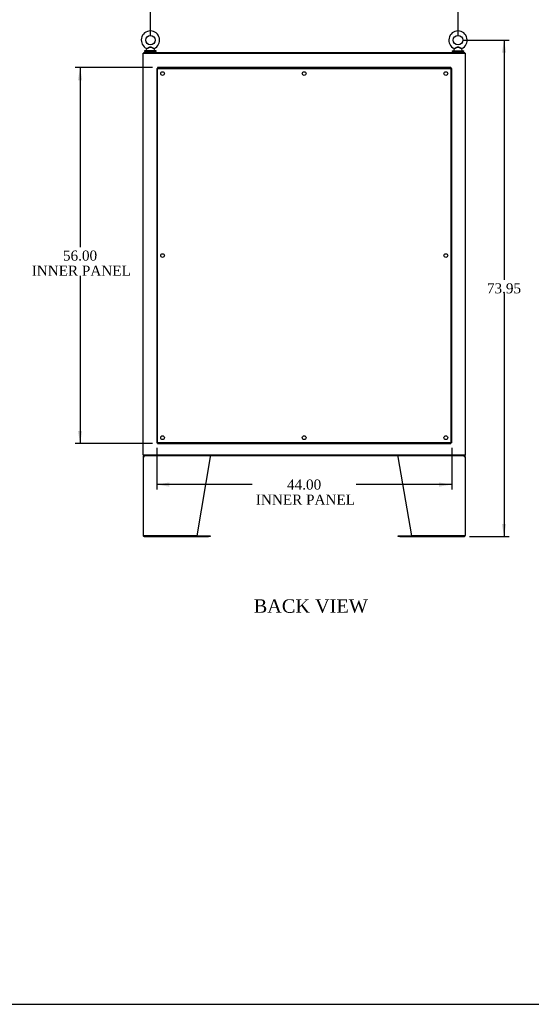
# Model space of a CAD drawing. Header units: inches. Extents: x 1 to 359, y -2 to 239.
# Tile 13 of 18: x 207 to 284, y 1 to 147. Entities that reach past the tile are written whole.
import ezdxf
from ezdxf.enums import TextEntityAlignment as Align
from ezdxf.lldxf.tags import DXFTag

# ---------------------------------------------------------------- set-up
doc = ezdxf.new("R2010")
doc.units = ezdxf.units.IN
doc.header["$MEASUREMENT"] = 0
for name, color, linetype in [('COM43132', 7, 'Continuous'), ('COM54928-6', 7, 'Continuous'), ('COM71155-13', 7, 'Continuous'), ('COM71162-14', 7, 'Continuous'), ('COM71163-14', 7, 'Continuous'), ('Default', 7, 'Continuous'), ('SCS00680', 7, 'Continuous'), ('WAF25362', 7, 'Continuous'), ('WAM254785', 7, 'Continuous')]:
    doc.layers.add(name, color=color, linetype=linetype)
doc.styles.add('SEACAD_Times_New_Roman', font='times.ttf')
tags = doc.linetypes.add('HIDDEN2', pattern=[0.1875, 0.125, -0.0625]).pattern_tags.tags
tags[6:7] = [DXFTag(74, 4), DXFTag(75, 0), DXFTag(340, '0'), DXFTag(46, 0.0), DXFTag(50, 0.0), DXFTag(44, 0.0), DXFTag(45, 0.0)]
tags[4:5] = [DXFTag(74, 4), DXFTag(75, 0), DXFTag(340, '0'), DXFTag(46, 0.0), DXFTag(50, 0.0), DXFTag(44, 0.0), DXFTag(45, 0.0)]
doc.dimstyles.new('HAMMOND_(STH_-_300x200)', dxfattribs={"dimtxt": 1.5, "dimasz": 1.875, "dimexe": 0.75, "dimexo": 0.75, "dimgap": 0.375, "dimtad": 0, "dimtih": 1, "dimtoh": 1, "dimzin": 0, "dimdsep": 46, "dimtxsty": 'SEACAD_Times_New_Roman', "dimblk1": '_SE_FILLED', "dimblk2": '_SE_FILLED', "dimsah": 1, "dimcen": 0.75, "dimadec": 0, "dimazin": 0, "dimtfac": 0.8, "dimtofl": 0, "dimtmove": 0, "dimatfit": 3, "dimfxl": 1, "dimtolj": 1, "dimtzin": 0, "dimarcsym": 0})

# ---------------------------------------------------------------- blocks, each defined once
blk = doc.blocks.new('SE4')
at = {"layer": 'COM43132', "color": 7, "linetype": 'HIDDEN2'}
for p, q in [((227.87, 140.09), (227.87, 84.34)), ((227.87, 140.09), (228, 140.09)), ((271.75, 140.22), (228, 140.22)), ((228, 140.22), (228, 140.09)), ((228, 84.34), (228, 140.09)), ((228, 140.09), (271.75, 140.09)), ((228, 140.09), (228.06, 140.03)), ((228, 140.09), (228, 140.09)), ((228.06, 140.03), (228, 140.09)), ((228, 140.09), (228, 140.09)), ((228.06, 140.03), (228.06, 140.03)), ((228.06, 140.03), (228.06, 140.03)), ((271.75, 140.09), (271.69, 140.03)), ((271.69, 140.03), (271.75, 140.09)), ((271.69, 140.03), (271.69, 140.03)), ((271.69, 140.03), (271.69, 140.03)), ((271.75, 140.22), (271.75, 140.09)), ((271.75, 140.09), (271.75, 84.34)), ((271.87, 140.09), (271.75, 140.09)), ((271.75, 140.09), (271.75, 140.09)), ((271.75, 140.09), (271.75, 140.09)), ((271.87, 84.34), (271.87, 140.09)), ((227.87, 84.34), (228, 84.34)), ((228.06, 84.4), (228, 84.34)), ((228, 84.34), (228.06, 84.4)), ((271.75, 84.34), (228, 84.34)), ((228, 84.22), (228, 84.34)), ((228, 84.34), (228, 84.34)), ((228, 84.34), (228, 84.34)), ((228, 84.22), (271.75, 84.22)), ((228.06, 84.4), (228.06, 84.4)), ((228.06, 84.4), (228.06, 84.4)), ((271.69, 84.4), (271.69, 84.4)), ((271.69, 84.4), (271.69, 84.4)), ((271.69, 84.4), (271.75, 84.34)), ((271.75, 84.34), (271.69, 84.4)), ((271.87, 84.34), (271.75, 84.34)), ((271.75, 84.22), (271.75, 84.34)), ((271.75, 84.34), (271.75, 84.34)), ((271.75, 84.34), (271.75, 84.34))]:
    blk.add_line(p, q, dxfattribs=at)
for centre in [(228.75, 139.34), (249.87, 139.34), (271, 139.34), (228.75, 112.22), (271, 112.22), (228.75, 85.09), (249.87, 85.09), (271, 85.09)]:
    blk.add_circle(centre, 0.281, dxfattribs=at)
for centre, start, end in [((228.71, 141.35), 238.8388, 243.6607), ((226.74, 139.38), 26.3393, 31.1612), ((273.01, 139.38), 148.8388, 153.6607), ((271.03, 141.35), 296.3393, 301.1612), ((228.71, 83.08), 116.3393, 121.1612), ((226.74, 85.05), 328.8388, 333.6607), ((271.03, 83.08), 58.8388, 63.6607), ((273.01, 85.05), 206.3393, 211.1612)]:
    blk.add_arc(centre, 1.48, start, end, dxfattribs=at)
at = {"layer": 'COM54928-6', "color": 7, "linetype": 'Continuous'}
for p, q in [((225.84, 82.23), (225.84, 70.51)), ((225.84, 82.23), (225.98, 82.23)), ((225.95, 82.26), (225.87, 82.31)), ((225.98, 82.28), (225.98, 82.37)), ((225.98, 82.23), (225.98, 82.31)), ((225.98, 82.23), (225.98, 82.23)), ((235.84, 82.23), (233.84, 70.47)), ((235.84, 82.31), (235.84, 82.23)), ((263.9, 82.23), (263.9, 82.31)), ((265.9, 70.47), (263.9, 82.23)), ((273.76, 82.28), (273.76, 82.37)), ((273.76, 82.31), (273.76, 82.23)), ((273.76, 82.23), (273.9, 82.23)), ((273.76, 82.23), (273.76, 82.23)), ((273.8, 82.26), (273.87, 82.31)), ((273.9, 82.23), (273.9, 70.51)), ((225.98, 70.47), (225.85, 70.47)), ((225.85, 70.47), (225.98, 70.47)), ((233.84, 70.47), (225.98, 70.47)), ((225.98, 70.47), (235.62, 70.47)), ((235.62, 70.47), (235.84, 70.47)), ((235.84, 70.47), (235.84, 70.37)), ((263.9, 70.37), (263.9, 70.47)), ((263.9, 70.47), (264.12, 70.47)), ((264.12, 70.47), (273.76, 70.47)), ((273.76, 70.47), (265.9, 70.47)), ((273.76, 70.47), (273.9, 70.47)), ((273.9, 70.47), (273.76, 70.47)), ((225.98, 70.37), (235.62, 70.37)), ((235.84, 70.37), (235.62, 70.37)), ((264.12, 70.37), (263.9, 70.37)), ((264.12, 70.37), (273.76, 70.37))]:
    blk.add_line(p, q, dxfattribs=at)
for centre, radius, start, end in [((225.98, 82.23), 0.143, 142.4162, 180), ((225.98, 82.23), 0.143, 90, 142.4162), ((225.98, 82.23), 0.048, 142.4162, 180), ((225.98, 82.23), 0.048, 90.0001, 142.416), ((273.76, 82.23), 0.143, 37.5838, 90), ((273.76, 82.23), 0.048, 37.584, 89.9999), ((273.76, 82.23), 0.048, 0, 37.5838), ((273.76, 82.23), 0.143, 0, 37.5838), ((225.98, 70.51), 0.143, 180, 199.6129), ((225.98, 70.51), 0.143, 199.6129, 270), ((273.76, 70.51), 0.143, 270, 340.3871), ((273.76, 70.51), 0.143, 340.3871, 0)]:
    blk.add_arc(centre, radius, start, end, dxfattribs=at)
for centre, major_axis, start_param, end_param in [((225.98, 70.51), (0.143, 0), 3.141593, 3.483903), ((273.76, 70.51), (-0.143, 0), 2.799282, 3.141593)]:
    blk.add_ellipse(centre, major_axis=major_axis, ratio=0.99836, start_param=start_param, end_param=end_param, dxfattribs=at)
for points in [[(225.98, 82.31), (225.99, 82.33), (226, 82.35), (226.02, 82.36), (226.03, 82.37), (226.04, 82.37)], [(235.83, 82.37), (235.83, 82.37), (235.83, 82.36), (235.84, 82.35), (235.84, 82.33), (235.84, 82.31)], [(263.9, 82.31), (263.91, 82.33), (263.91, 82.35), (263.91, 82.36), (263.91, 82.37), (263.91, 82.37)], [(273.7, 82.37), (273.71, 82.37), (273.72, 82.36), (273.74, 82.35), (273.75, 82.33), (273.76, 82.31)]]:
    blk.add_open_spline(points, degree=3, knots=[0, 0, 0, 0, 0.5, 0.5, 1, 1, 1, 1], dxfattribs=at)
at = {"layer": 'COM71155-13', "color": 7, "linetype": 'Continuous'}
for p, q in [((225.84, 142.4), (225.98, 142.4)), ((225.84, 82.47), (225.84, 142.4)), ((225.98, 142.4), (273.76, 142.4)), ((273.76, 142.4), (273.9, 142.4)), ((273.9, 142.4), (273.9, 82.47)), ((225.98, 82.47), (225.84, 82.47)), ((273.76, 82.47), (225.98, 82.47)), ((273.9, 82.47), (273.76, 82.47))]:
    blk.add_line(p, q, dxfattribs=at)
at = {"layer": 'COM71162-14', "color": 7, "linetype": 'Continuous'}
for p, q in [((225.94, 142.5), (273.81, 142.5)), ((225.94, 142.4), (225.94, 142.5)), ((273.81, 142.4), (273.81, 142.5))]:
    blk.add_line(p, q, dxfattribs=at)
at = {"layer": 'COM71163-14', "color": 7, "linetype": 'Continuous'}
for p, q in [((225.94, 82.47), (225.94, 82.37)), ((273.81, 82.37), (225.94, 82.37)), ((273.81, 82.47), (273.81, 82.37))]:
    blk.add_line(p, q, dxfattribs=at)
at = {"layer": 'SCS00680', "color": 7, "linetype": 'Continuous'}
for p, q in [((226.31, 142.91), (226.31, 142.79)), ((226.39, 143.03), (226.32, 142.95)), ((227.55, 142.95), (227.48, 143.03)), ((227.56, 142.79), (227.56, 142.91)), ((272.18, 142.91), (272.18, 142.79)), ((272.26, 143.03), (272.2, 142.95)), ((273.42, 142.95), (273.35, 143.03)), ((273.43, 142.79), (273.43, 142.91))]:
    blk.add_line(p, q, dxfattribs=at)
for centre in [(226.94, 144.32), (272.81, 144.32)]:
    blk.add_circle(centre, 0.704, dxfattribs=at)
for centre, radius, start, end in [((226.94, 144.32), 1.37, 90, 245.9729), ((226.94, 144.32), 1.37, 293.9968, 90), ((272.81, 144.32), 1.37, 90, 245.9729), ((272.81, 144.32), 1.37, 293.9968, 90), ((226.37, 142.91), 0.06, 140.3214, 180), ((226.37, 142.79), 0.06, 180, 270), ((227.51, 143.04), 0.03, 118.4473, 242.1084), ((227.5, 142.79), 0.06, 270, 0), ((227.5, 142.91), 0.06, 0, 39.6786), ((272.24, 142.91), 0.06, 140.3214, 180), ((272.24, 142.79), 0.06, 180, 270), ((273.38, 143.04), 0.03, 118.4473, 242.1084), ((273.37, 142.79), 0.06, 270, 0), ((273.37, 142.91), 0.06, 0, 39.6786)]:
    blk.add_arc(centre, radius, start, end, dxfattribs=at)
for points, knots in [([(226.38, 143.07), (226.38, 143.07), (226.38, 143.07), (226.38, 143.07), (226.41, 143.08), (226.48, 143.12), (226.53, 143.15), (226.64, 143.2), (226.7, 143.23), (226.82, 143.28), (226.88, 143.3), (226.98, 143.29), (227.01, 143.29), (227.07, 143.27), (227.1, 143.26), (227.19, 143.22), (227.25, 143.19), (227.35, 143.14), (227.4, 143.11), (227.47, 143.08), (227.5, 143.07), (227.49, 143.07), (227.49, 143.07), (227.49, 143.07)], [0.4346058, 0.4346058, 0.4346058, 0.4346058, 0.4375, 0.4375, 0.5, 0.5, 0.5625, 0.5625, 0.625, 0.625, 0.6875, 0.6875, 0.71875, 0.71875, 0.75, 0.75, 0.8125, 0.8125, 0.875, 0.875, 0.9375, 0.9375, 0.9436464, 0.9436464, 0.9436464, 0.9436464]), ([(227.48, 143.02), (227.48, 143.02), (227.46, 143.03), (227.4, 143.07), (227.35, 143.09), (227.28, 143.14), (227.25, 143.15), (227.19, 143.18), (227.17, 143.2), (227.11, 143.23), (227.08, 143.24), (227.02, 143.26), (226.99, 143.27), (226.92, 143.28), (226.89, 143.27), (226.83, 143.26), (226.8, 143.24), (226.71, 143.2), (226.65, 143.17), (226.55, 143.11), (226.5, 143.08), (226.42, 143.04), (226.39, 143.03), (226.39, 143.02), (226.39, 143.02), (226.39, 143.02)], [0.0683017, 0.0683017, 0.0683017, 0.0683017, 0.125, 0.125, 0.1875, 0.1875, 0.21875, 0.21875, 0.25, 0.25, 0.28125, 0.28125, 0.3125, 0.3125, 0.34375, 0.34375, 0.375, 0.375, 0.4375, 0.4375, 0.5, 0.5, 0.5625, 0.5625, 0.5685641, 0.5685641, 0.5685641, 0.5685641]), ([(272.25, 143.07), (272.25, 143.07), (272.25, 143.07), (272.25, 143.07), (272.28, 143.08), (272.36, 143.12), (272.41, 143.15), (272.51, 143.2), (272.57, 143.23), (272.69, 143.28), (272.75, 143.3), (272.85, 143.29), (272.88, 143.29), (272.94, 143.27), (272.97, 143.26), (273.06, 143.22), (273.12, 143.19), (273.23, 143.14), (273.28, 143.11), (273.35, 143.08), (273.37, 143.07), (273.37, 143.07), (273.37, 143.07), (273.37, 143.07)], [0.4346058, 0.4346058, 0.4346058, 0.4346058, 0.4375, 0.4375, 0.5, 0.5, 0.5625, 0.5625, 0.625, 0.625, 0.6875, 0.6875, 0.71875, 0.71875, 0.75, 0.75, 0.8125, 0.8125, 0.875, 0.875, 0.9375, 0.9375, 0.9436464, 0.9436464, 0.9436464, 0.9436464]), ([(273.36, 143.02), (273.36, 143.02), (273.34, 143.03), (273.27, 143.07), (273.23, 143.09), (273.15, 143.14), (273.12, 143.15), (273.07, 143.18), (273.04, 143.2), (272.98, 143.23), (272.95, 143.24), (272.89, 143.26), (272.86, 143.27), (272.79, 143.28), (272.76, 143.27), (272.7, 143.26), (272.67, 143.24), (272.58, 143.2), (272.53, 143.17), (272.42, 143.11), (272.37, 143.08), (272.29, 143.04), (272.27, 143.03), (272.26, 143.02), (272.26, 143.02), (272.26, 143.02)], [0.0683017, 0.0683017, 0.0683017, 0.0683017, 0.125, 0.125, 0.1875, 0.1875, 0.21875, 0.21875, 0.25, 0.25, 0.28125, 0.28125, 0.3125, 0.3125, 0.34375, 0.34375, 0.375, 0.375, 0.4375, 0.4375, 0.5, 0.5, 0.5625, 0.5625, 0.5685641, 0.5685641, 0.5685641, 0.5685641])]:
    blk.add_open_spline(points, degree=3, knots=knots, dxfattribs=at)
at = {"layer": 'WAF25362', "color": 7, "linetype": 'Continuous'}
for p, q in [((227.81, 142.73), (226.06, 142.73)), ((226.06, 142.73), (226.06, 142.62)), ((227.81, 142.62), (226.06, 142.62)), ((227.81, 142.62), (227.81, 142.73)), ((271.93, 142.73), (273.68, 142.73)), ((271.93, 142.73), (271.93, 142.62)), ((271.93, 142.62), (273.68, 142.62)), ((273.68, 142.62), (273.68, 142.73))]:
    blk.add_line(p, q, dxfattribs=at)
at = {"layer": 'WAM254785', "color": 7, "linetype": 'Continuous'}
for p, q in [((226.19, 142.62), (226.19, 142.5)), ((227.69, 142.5), (227.69, 142.62)), ((272.06, 142.62), (272.06, 142.5)), ((273.56, 142.5), (273.56, 142.62))]:
    blk.add_line(p, q, dxfattribs=at)
blk = doc.blocks.new('DMBLK2788')
at = {"layer": 'Default', "linetype": 'Continuous'}
for points in [[(228.81, 152.75), (226.94, 152.44), (228.81, 152.13)], [(270.93, 152.75), (270.93, 152.13), (272.81, 152.44)]]:
    blk.add_hatch(color=7, dxfattribs=at).paths.add_polyline_path(points)
at = {"layer": 'Default', "color": 7, "linetype": 'Continuous'}
for p, q in [((226.94, 145.07), (226.94, 153.19)), ((272.81, 145.07), (272.81, 153.19)), ((226.94, 152.44), (246.79, 152.44)), ((252.96, 152.44), (272.81, 152.44))]:
    blk.add_line(p, q, dxfattribs=at)
at = {"layer": 'Default', "color": 7, "linetype": 'Continuous', "style": 'SEACAD_Times_New_Roman'}
blk.add_text('45.87', height=1.5, dxfattribs=at).set_placement((247.31, 153.19), align=Align.TOP_LEFT)
blk = doc.blocks.new('_SE_FILLED')
at = {"color": 0}
blk.add_line((0, 0), (-1, 0), dxfattribs=at)
blk.add_solid([(0, 0), (-1, -0.1665), (-1, 0.1665), (0, 0)], dxfattribs=at)
blk = doc.blocks.new('DMBLK2790')
at = {"layer": 'Default', "linetype": 'Continuous'}
for points in [[(279.99, 142.44), (279.68, 144.32), (279.36, 142.44)], [(279.99, 72.25), (279.36, 72.25), (279.68, 70.37)]]:
    blk.add_hatch(color=7, dxfattribs=at).paths.add_polyline_path(points)
at = {"layer": 'Default', "color": 7, "linetype": 'Continuous'}
for p, q in [((273.56, 144.32), (280.43, 144.32)), ((279.68, 144.32), (279.68, 108.62)), ((279.68, 106.59), (279.68, 70.37)), ((274.51, 70.37), (280.43, 70.37))]:
    blk.add_line(p, q, dxfattribs=at)
at = {"layer": 'Default', "color": 7, "linetype": 'Continuous', "style": 'SEACAD_Times_New_Roman'}
blk.add_text('73.95', height=1.5, dxfattribs=at).set_placement((277.12, 108.09), align=Align.TOP_LEFT)
blk = doc.blocks.new('DMBLK2793')
at = {"layer": 'Default', "linetype": 'Continuous'}
for points in [[(216.13, 138.34), (216.76, 138.34), (216.45, 140.22)], [(216.13, 86.09), (216.45, 84.22), (216.76, 86.09)]]:
    blk.add_hatch(color=7, dxfattribs=at).paths.add_polyline_path(points)
at = {"layer": 'Default', "color": 7, "linetype": 'Continuous'}
for p, q in [((227.25, 140.22), (215.7, 140.22)), ((216.45, 140.22), (216.45, 113.49)), ((216.45, 109.22), (216.45, 84.22)), ((227.25, 84.22), (215.7, 84.22))]:
    blk.add_line(p, q, dxfattribs=at)
at = {"layer": 'Default', "color": 7, "linetype": 'Continuous', "style": 'SEACAD_Times_New_Roman'}
for s, p in [('56.00', (213.89, 112.97)), ('INNER PANEL', (209.23, 110.72))]:
    blk.add_text(s, height=1.5, dxfattribs=at).set_placement(p, align=Align.TOP_LEFT)
blk = doc.blocks.new('DMBLK2794')
at = {"layer": 'Default', "linetype": 'Continuous'}
for points in [[(229.75, 77.79), (229.75, 78.42), (227.87, 78.11)], [(270, 77.79), (271.87, 78.11), (270, 78.42)]]:
    blk.add_hatch(color=7, dxfattribs=at).paths.add_polyline_path(points)
at = {"layer": 'Default', "color": 7, "linetype": 'Continuous'}
for p, q in [((227.87, 83.59), (227.87, 77.36)), ((271.87, 83.59), (271.87, 77.36)), ((242.13, 78.11), (227.87, 78.11)), ((271.87, 78.11), (257.61, 78.11))]:
    blk.add_line(p, q, dxfattribs=at)
at = {"layer": 'Default', "color": 7, "linetype": 'Continuous', "style": 'SEACAD_Times_New_Roman'}
for s, p in [('44.00', (247.31, 78.86)), ('INNER PANEL', (242.66, 76.61))]:
    blk.add_text(s, height=1.5, dxfattribs=at).set_placement(p, align=Align.TOP_LEFT)
blk = doc.blocks.new('BORDER')
at = {"layer": 'Default', "color": 7, "linetype": 'Continuous'}
blk.add_line((-41.86, 0), (0, 0), dxfattribs=at)

msp = doc.modelspace()

# ---------------------------------------------------------------- block references
at = {"layer": 'Default', "color": 7, "xscale": 8.55, "yscale": 8.55, "zscale": 8.55}
msp.add_blockref('BORDER', (359.223, 0.67), dxfattribs=at)
at = {"layer": 'Default'}
msp.add_blockref('SE4', (0, 0), dxfattribs=at)

# ---------------------------------------------------------------- texts
at = {"layer": 'Default', "color": 7, "linetype": 'Continuous', "style": 'SEACAD_Times_New_Roman'}
msp.add_text('BACK VIEW', height=2, dxfattribs=at).set_placement((242.343, 61.007), align=Align.TOP_LEFT)

# ---------------------------------------------------------------- dimensions: what is measured, and where the dimension line sits
at = {"layer": 'Default', "color": 7, "linetype": 'Continuous'}
for base, p1, p2, angle, text, picture, middle, dimtype in [((226.936, 152.442), (226.936, 144.318), (272.809, 144.318), 0, '\\A1;<>', 'DMBLK2788', (249.872, 152.442), 161), ((279.675, 70.37), (272.809, 144.318), (273.761, 70.37), 90, '\\A1;<>', 'DMBLK2790', (279.675, 107.344), 160), ((216.447, 140.215), (227.999, 140.215), (227.999, 84.215), 270, '\\A1;<>\\PINNER PANEL', 'DMBLK2793', (216.447, 112.215), 161), ((271.874, 78.105), (271.874, 84.34), (227.874, 84.34), 180, '\\A1;<>\\PINNER PANEL', 'DMBLK2794', (249.874, 78.105), 161)]:
    dim = msp.add_linear_dim(base=base, p1=p1, p2=p2, angle=angle, text=text, dimstyle='HAMMOND_(STH_-_300x200)', dxfattribs=at)
    dim.commit()
    dim.dimension.update_dxf_attribs({"geometry": picture, "text_midpoint": middle, "dimtype": dimtype})

doc.saveas('drawing.dxf')
